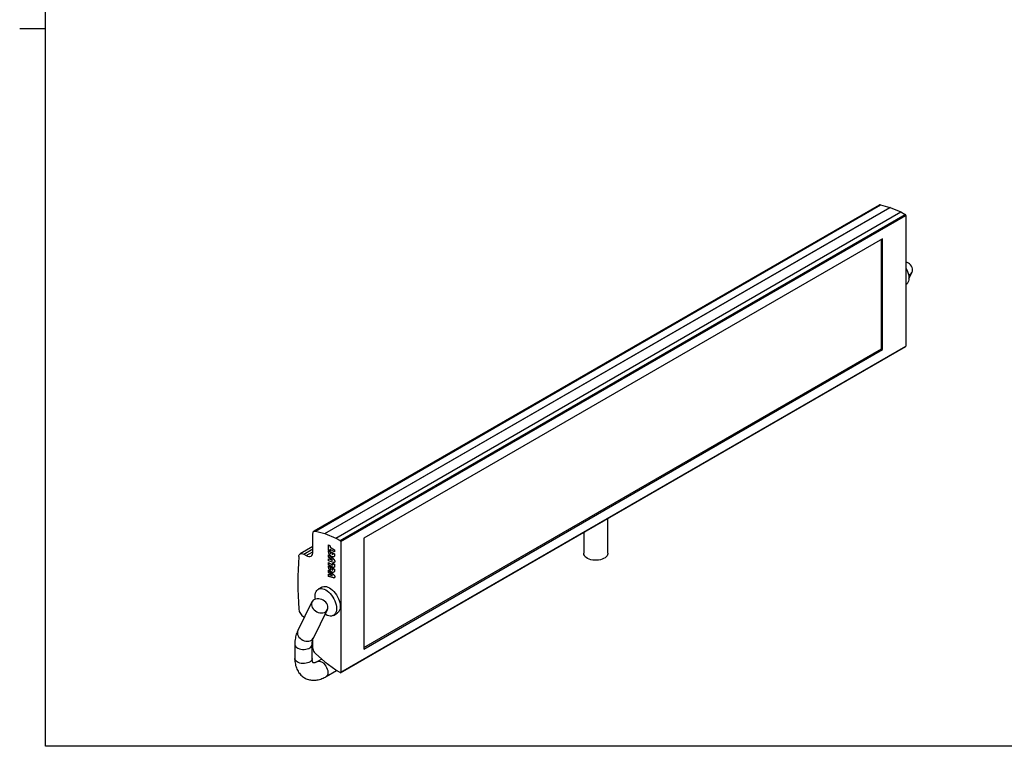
# Model space of a CAD drawing. Header units: millimetres. Extents: x 5 to 415, y 5 to 292.
# Tile 1 of 4: x 5 to 195, y 10 to 150. Entities that reach past the tile are written whole.
import ezdxf

# ---------------------------------------------------------------- set-up
doc = ezdxf.new("R2010")
doc.units = ezdxf.units.MM
doc.linetypes.add('SLD-Continua', pattern=[0])

msp = doc.modelspace()

# ---------------------------------------------------------------- linework, layer by layer
at = {"color": 7, "linetype": 'SLD-Continua', "lineweight": 25}
for p, q in [((10, 10), (10, 287)), ((4.999, 148.5), (10.001, 148.5)), ((170.7767, 114.431), (61.7644, 51.4996)), ((61.993, 51.5382), (171.0053, 114.4697)), ((62.051, 51.5266), (171.0633, 114.458)), ((63.8436, 51.0604), (172.8559, 113.9919)), ((63.8751, 51.0522), (172.8874, 113.9837)), ((171.0053, 114.4697), (171.0633, 114.458)), ((171.0633, 114.458), (172.8559, 113.9919)), ((172.8874, 113.9837), (175.0062, 113.1087)), ((65.9939, 50.1772), (175.0062, 113.1087)), ((66.8171, 49.7021), (175.8294, 112.6335)), ((66.9349, 49.4979), (175.9472, 112.4294)), ((175.0062, 113.1087), (175.8294, 112.6335)), ((175.9472, 112.4294), (175.9472, 87.2135)), ((171.4689, 107.9388), (71.4132, 50.178)), ((171.2332, 86.6696), (171.2332, 107.8028)), ((171.4689, 86.5335), (171.4689, 107.9388)), ((176.5346, 100.245), (177.1455, 101.4763)), ((66.9004, 24.2058), (175.9127, 87.1372)), ((66.9349, 24.2821), (175.9472, 87.2135)), ((71.4132, 29.0448), (171.2332, 86.6696)), ((71.4132, 28.7726), (171.4689, 86.5335)), ((171.2332, 86.6696), (171.4689, 86.5335)), ((118.4711, 47.2417), (118.4711, 53.9769)), ((61.993, 51.5382), (62.051, 51.5266)), ((62.051, 51.5266), (63.8436, 51.0604)), ((61.5745, 47.5341), (61.5745, 51.0799)), ((63.8751, 51.0522), (65.9939, 50.1772)), ((65.9939, 50.1772), (66.8171, 49.7021)), ((66.9349, 49.4979), (66.9349, 24.2821)), ((71.4132, 50.178), (71.4132, 28.7726)), ((113.8044, 51.2829), (113.8044, 47.2417)), ((61.5745, 48.5595), (59.1137, 47.1389)), ((59.7803, 47.0729), (61.5745, 48.1087)), ((60.2782, 46.7855), (61.5745, 47.5339)), ((64.5779, 48.8638), (64.9035, 48.6758)), ((64.5779, 47.9327), (64.5779, 48.8638)), ((64.5897, 47.9395), (64.5779, 47.9327)), ((64.9035, 47.7447), (64.5779, 47.9327)), ((64.5779, 47.7718), (64.5779, 47.8073)), ((64.5779, 47.8073), (64.9035, 47.6193)), ((64.5897, 47.7786), (64.5779, 47.7718)), ((64.5897, 47.9395), (64.5897, 48.857)), ((64.9035, 47.7583), (64.5897, 47.9395)), ((64.5897, 47.7786), (64.5897, 47.8005)), ((64.9035, 48.6758), (64.9035, 48.4251)), ((64.9035, 48.4251), (65.7564, 47.9328)), ((64.9153, 48.0022), (64.9035, 47.9954)), ((64.9035, 47.9954), (64.9035, 47.7447)), ((65.7564, 47.503), (64.9035, 47.9954)), ((64.9035, 47.6193), (64.9035, 47.5371)), ((65.7564, 47.5166), (64.9153, 48.0022)), ((65.0276, 47.5477), (65.3067, 47.3866)), ((65.0276, 47.1199), (65.0276, 47.5477)), ((65.0394, 47.1267), (65.0394, 47.5409)), ((65.7564, 47.9328), (65.7564, 47.503)), ((59.7803, 47.0729), (60.2782, 46.7855)), ((64.5779, 46.9299), (65.5032, 46.149)), ((64.5779, 46.4904), (64.5779, 46.9299)), ((64.5897, 46.4972), (64.5779, 46.4904)), ((65.0494, 46.125), (64.5779, 46.4904)), ((64.5779, 46.2005), (65.0504, 46.0229)), ((64.5779, 45.766), (64.5779, 46.2005)), ((64.5897, 45.7728), (64.5779, 45.766)), ((65.5032, 45.4735), (64.5779, 45.766)), ((64.5897, 46.4972), (64.5897, 46.92)), ((65.0612, 46.1318), (64.5897, 46.4972)), ((64.5897, 45.7728), (64.5897, 46.1961)), ((65.515, 45.4803), (64.5897, 45.7728)), ((64.6893, 47.2013), (64.6775, 47.1945)), ((65.0394, 47.1267), (65.0276, 47.1199)), ((65.0612, 46.1318), (65.0494, 46.125)), ((65.1031, 46.1), (65.0913, 46.0932)), ((65.1782, 46.6149), (65.1664, 46.6081)), ((65.3067, 47.3866), (65.3067, 46.9568)), ((65.3178, 45.9129), (65.345, 45.9012)), ((65.3568, 45.908), (65.345, 45.9012)), ((65.4308, 47.315), (65.7564, 47.127)), ((65.4308, 47.2327), (65.4308, 47.315)), ((65.4425, 47.2395), (65.4308, 47.2327)), ((65.4425, 47.2395), (65.4425, 47.3082)), ((65.6568, 46.6291), (65.5901, 46.5792)), ((65.7564, 47.127), (65.7564, 47.0915)), ((64.5779, 45.4616), (65.3152, 45.0359)), ((64.5779, 45.0318), (64.5779, 45.4616)), ((64.5897, 45.0386), (64.5779, 45.0318)), ((65.3409, 44.5914), (64.5779, 45.0318)), ((64.5779, 44.7993), (64.5779, 44.8348)), ((64.5779, 44.8348), (64.9035, 44.6468)), ((64.5897, 44.8061), (64.5779, 44.7993)), ((64.5779, 43.9574), (65.5032, 43.1765)), ((64.5779, 43.5179), (64.5779, 43.9574)), ((64.5897, 45.0386), (64.5897, 45.4548)), ((65.3526, 44.5982), (64.5897, 45.0386)), ((64.5897, 44.8061), (64.5897, 44.828)), ((64.5897, 43.5247), (64.5897, 43.9475)), ((64.6893, 44.2288), (64.6775, 44.222)), ((64.9035, 44.6468), (64.9035, 44.5646)), ((65.0276, 44.5752), (65.3067, 44.4141)), ((65.0276, 44.1474), (65.0276, 44.5752)), ((65.0394, 44.1542), (65.0276, 44.1474)), ((65.0394, 44.1542), (65.0394, 44.5684)), ((65.3067, 44.4141), (65.3067, 43.9843)), ((65.3526, 44.5982), (65.3409, 44.5914)), ((65.4308, 45.3094), (65.7564, 45.1215)), ((65.4308, 45.1046), (65.4308, 45.3094)), ((65.4425, 45.1114), (65.4308, 45.1046)), ((65.4308, 44.3425), (65.7564, 44.1545)), ((65.4308, 44.2602), (65.4308, 44.3425)), ((65.4425, 44.267), (65.4308, 44.2602)), ((65.4425, 45.1114), (65.4425, 45.3026)), ((65.4425, 44.267), (65.4425, 44.3357)), ((65.515, 45.4803), (65.5032, 45.4735)), ((65.7564, 45.1215), (65.7564, 44.8551)), ((65.7564, 44.1545), (65.7564, 44.119)), ((64.5897, 43.5247), (64.5779, 43.5179)), ((65.0494, 43.1525), (64.5779, 43.5179)), ((64.5779, 43.228), (65.0504, 43.0504)), ((64.5779, 42.7935), (64.5779, 43.228)), ((64.5897, 42.8003), (64.5779, 42.7935)), ((65.5032, 42.5011), (64.5779, 42.7935)), ((65.0612, 43.1593), (64.5897, 43.5247)), ((64.5897, 42.8003), (64.5897, 43.2236)), ((65.515, 42.5079), (64.5897, 42.8003)), ((65.0612, 43.1593), (65.0494, 43.1525)), ((65.1031, 43.1276), (65.0913, 43.1207)), ((65.1782, 43.6424), (65.1664, 43.6356)), ((65.3178, 42.9404), (65.345, 42.9287)), ((65.3568, 42.9355), (65.345, 42.9287)), ((65.515, 42.5079), (65.5032, 42.5011)), ((65.6568, 43.6566), (65.5901, 43.6067)), ((63.2964, 40.7231), (62.5893, 40.3149)), ((61.3761, 37.8494), (58.6609, 32.3776)), ((61.6468, 30.8959), (64.362, 36.3677)), ((59.9092, 34.8932), (59.7803, 34.9676)), ((65.5058, 35.2629), (66.2129, 35.6711)), ((61.5745, 28.8891), (61.5745, 30.7206)), ((58.0793, 29.6573), (58.0793, 26.9355)), ((61.4127, 26.9355), (61.4127, 29.6573)), ((62.051, 27.8923), (61.993, 27.9477)), ((63.8436, 26.2888), (62.051, 27.8923)), ((63.2634, 26.8078), (62.4483, 26.3373)), ((65.9939, 24.6892), (63.8751, 26.2605)), ((64.1148, 23.4504), (66.1273, 24.6122)), ((66.8171, 24.214), (65.9939, 24.6892)), ((410, 10), (10, 10))]:
    msp.add_line(p, q, dxfattribs=at)
at = {"color": 7, "linetype": 'SLD-Continua', "lineweight": 25, "flags": 128}
for points in [[(176.48, 100.9322), (176.5504, 100.957), (176.784, 101.0756), (176.9766, 101.2354), (177.1214, 101.4307), (177.2131, 101.6544), (177.2484, 101.8985), (177.226, 102.1541), (177.1468, 102.4119), (177.0135, 102.6627), (176.8311, 102.8974)], [(175.9472, 102.3531), (176.0327, 102.1966), (176.2091, 101.8227), (176.3501, 101.4431), (176.4529, 101.0654), (176.5155, 100.6972), (176.5365, 100.3462), (176.5155, 100.0193), (176.4529, 99.7234), (176.3501, 99.4644), (176.2091, 99.2476), (176.0327, 99.0774), (175.9472, 99.0196)], [(61.5745, 51.0799), (61.5819, 51.1882), (61.6039, 51.2856), (61.6399, 51.3698), (61.6893, 51.4389), (61.7508, 51.4912), (61.823, 51.5257), (61.9044, 51.5415), (61.993, 51.5382)], [(60.2782, 46.7855), (60.5311, 46.6683), (60.7742, 46.6131), (60.9984, 46.622), (61.1948, 46.6948), (61.356, 46.8286), (61.4758, 47.0182), (61.5496, 47.2565), (61.5745, 47.5341)], [(58.8416, 46.6274), (58.8737, 46.8063), (58.9366, 46.9571), (59.0282, 47.0749), (59.1454, 47.1556), (59.2842, 47.1964), (59.4399, 47.196), (59.6072, 47.1544), (59.7803, 47.0729)], [(118.4711, 47.2417), (118.4668, 47.1604), (118.4141, 46.9457), (118.3024, 46.7388), (118.1346, 46.5448), (117.9151, 46.3689), (117.6496, 46.2157), (117.3449, 46.0889), (117.0089, 45.9921), (116.6504, 45.9276), (116.2786, 45.8971), (115.9032, 45.9015), (115.5338, 45.9406), (115.1801, 46.0133), (114.8512, 46.1179), (114.5556, 46.2516), (114.301, 46.411), (114.0939, 46.5918), (113.9398, 46.7895), (113.8426, 46.9989), (113.8049, 47.2146), (113.8044, 47.2417)], [(61.9852, 38.9795), (62.0062, 39.3063), (62.0687, 39.6022), (62.1715, 39.8612), (62.3126, 40.0781), (62.4889, 40.2483), (62.697, 40.3684), (62.9325, 40.4361), (63.1908, 40.4498), (63.4665, 40.4094), (63.754, 40.3157), (64.0476, 40.1705), (64.3411, 39.9768), (64.6286, 39.7386), (64.9043, 39.4607), (65.1626, 39.1487), (65.3981, 38.8091), (65.6062, 38.4487), (65.7826, 38.0749), (65.9236, 37.6952), (66.0264, 37.3175), (66.089, 36.9493), (66.1099, 36.5983), (66.089, 36.2715), (66.0264, 35.9756), (65.9236, 35.7165), (65.7826, 35.4997), (65.6062, 35.3295), (65.3981, 35.2093), (65.1626, 35.1417), (64.9043, 35.1279), (64.6286, 35.1684), (64.3411, 35.2621), (64.0476, 35.4073), (63.9232, 35.4834)], [(63.2964, 40.7231), (63.4041, 40.7766), (63.6396, 40.8443), (63.8979, 40.858), (64.1736, 40.8176), (64.4612, 40.7239), (64.7547, 40.5787), (65.0482, 40.385), (65.3357, 40.1468), (65.6114, 39.8689), (65.8697, 39.5569), (66.1052, 39.2173), (66.3133, 38.8569), (66.4897, 38.4831), (66.6307, 38.1034), (66.7335, 37.7257), (66.7961, 37.3576), (66.8171, 37.0065), (66.7961, 36.6797), (66.7335, 36.3838), (66.6307, 36.1247), (66.4897, 35.9079), (66.3133, 35.7377), (66.2129, 35.6711)], [(64.0476, 37.7889), (63.8225, 37.999), (63.563, 38.1769), (63.2784, 38.3163), (62.9791, 38.4119), (62.6757, 38.4605), (62.3794, 38.4602), (62.1007, 38.411), (61.8498, 38.3148), (61.6357, 38.175), (61.4663, 37.9966), (61.3475, 37.7861), (61.2837, 37.5512), (61.2772, 37.3002), (61.3282, 37.0424), (61.435, 36.7869), (61.5935, 36.543), (61.7982, 36.3196), (62.0416, 36.1247), (62.3148, 35.9653), (62.6081, 35.8473), (62.9109, 35.7749), (63.2121, 35.7506), (63.5009, 35.7755), (63.7669, 35.8485), (64.0004, 35.967), (64.1931, 36.1269), (64.3379, 36.3222), (64.4296, 36.5459), (64.4649, 36.79), (64.4425, 37.0455), (64.3632, 37.3034), (64.23, 37.5542), (64.0476, 37.7889)], [(62.0416, 38.3934), (62.0062, 38.6284), (61.9852, 38.9795)], [(58.6609, 32.3776), (58.6323, 32.3144), (58.5685, 32.0794), (58.562, 31.8285), (58.613, 31.5706), (58.7198, 31.3151), (58.8783, 31.0712), (59.083, 30.8478), (59.3264, 30.6529), (59.5996, 30.4936), (59.8929, 30.3755), (60.1957, 30.3031), (60.4969, 30.2789), (60.7857, 30.3037), (61.0517, 30.3767), (61.2852, 30.4953), (61.4779, 30.6551), (61.6227, 30.8504), (61.6468, 30.8959)], [(58.0793, 29.6577), (58.0911, 29.5431), (58.1585, 29.3644), (58.2832, 29.1962), (58.4608, 29.0447), (58.6848, 28.9154), (58.9472, 28.8129), (59.2385, 28.7409), (59.5481, 28.702), (59.8649, 28.6976), (60.1774, 28.728), (60.4742, 28.7919), (60.7448, 28.8871), (60.9792, 29.0101), (61.1691, 29.1566), (61.3076, 29.3211), (61.3896, 29.4978), (61.4126, 29.655)], [(61.4127, 26.9355), (61.4009, 26.8213), (61.3335, 26.6426), (61.2088, 26.4744), (61.0312, 26.3229), (60.8071, 26.1936), (60.5447, 26.0911), (60.2535, 26.0191), (59.9439, 25.9802), (59.6271, 25.9758), (59.3146, 26.0062), (59.0177, 26.0701), (58.7472, 26.1653), (58.5127, 26.2883), (58.3229, 26.4348), (58.1844, 26.5993), (58.1024, 26.776), (58.0793, 26.9355)], [(62.4515, 26.3391), (62.5979, 26.397), (62.792, 26.4144), (63.0037, 26.3768), (63.2254, 26.2856), (63.4492, 26.1441), (63.667, 25.9574), (63.8708, 25.7322), (64.0533, 25.4768), (64.2079, 25.2003), (64.329, 24.9127), (64.4123, 24.6245), (64.4547, 24.3459), (64.4547, 24.0872), (64.4123, 23.8576), (64.329, 23.6655), (64.2079, 23.5178), (64.1148, 23.4504)]]:
    msp.add_lwpolyline(points, dxfattribs=at)
at = {"color": 7, "linetype": 'SLD-Continua', "lineweight": 25}
for centre, radius, start, end in [((170.9463, 114.1234), 0.3512, 80.329872, 118.866653), ((172.8466, 113.8913), 0.101, 66.142337, 84.706059), ((175.6913, 112.4178), 0.2561, 2.605477, 57.394522), ((175.2675, 101.4424), 2.1359, 42.939356, 71.442931), ((175.8679, 87.2034), 0.0799, 304.056351, 7.25583), ((63.8343, 50.9598), 0.101, 66.142337, 84.706059), ((66.679, 49.4863), 0.2561, 2.605477, 57.394522), ((121.4297, 41.5622), 62.7927, 175.373149, 184.626856), ((60.9036, 36.7098), 2.0729, 185.894918, 237.189255), ((63.0048, 28.9611), 1.4321, 182.881343, 225.045078), ((64.0055, 26.4381), 0.2203, 222.674362, 233.697477), ((66.8631, 24.2704), 0.0728, 230.796715, 9.214037)]:
    msp.add_arc(centre, radius, start, end, dxfattribs=at)
for points, knots in [([(64.6775, 47.1945), (64.6694, 47.2144), (64.6528, 47.2554), (64.6331, 47.3192), (64.6159, 47.3863), (64.6019, 47.4567), (64.5911, 47.5307), (64.5836, 47.6081), (64.5785, 47.6895), (64.5781, 47.7438), (64.5779, 47.7718)], [0, 0, 0, 0, 0.09946726, 0.2046432, 0.31668497, 0.43570292, 0.56287169, 0.69926778, 0.84487559, 1, 1, 1, 1]), ([(64.6893, 47.2013), (64.6812, 47.2212), (64.6646, 47.2622), (64.6449, 47.326), (64.6277, 47.3931), (64.6137, 47.4635), (64.6028, 47.5375), (64.5954, 47.6149), (64.5903, 47.6963), (64.5899, 47.7506), (64.5897, 47.7786)], [0, 0, 0, 0, 0.09946726, 0.2046432, 0.31668497, 0.43570292, 0.56287169, 0.69926778, 0.84487559, 1, 1, 1, 1]), ([(64.9035, 47.5371), (64.9036, 47.525), (64.9038, 47.5015), (64.905, 47.467), (64.9071, 47.4341), (64.9103, 47.403), (64.9141, 47.3738), (64.9189, 47.3463), (64.9247, 47.3207), (64.9333, 47.2891), (64.9474, 47.2508), (64.9691, 47.2059), (64.996, 47.1615), (65.0168, 47.1341), (65.0276, 47.1199)], [0, 0, 0, 0, 0.09137385, 0.17714393, 0.25742841, 0.33236133, 0.40129015, 0.46520457, 0.52435845, 0.57815667, 0.68018493, 0.7831747, 0.88841916, 1, 1, 1, 1]), ([(65.1664, 46.6081), (65.154, 46.6154), (65.1293, 46.63), (65.0926, 46.6554), (65.0567, 46.6821), (65.0215, 46.7111), (64.987, 46.7424), (64.953, 46.7752), (64.9201, 46.8107), (64.8878, 46.8477), (64.8566, 46.8864), (64.8267, 46.9266), (64.7984, 46.9682), (64.7714, 47.011), (64.7457, 47.0549), (64.7214, 47.1001), (64.6985, 47.1467), (64.6845, 47.1784), (64.6775, 47.1945)], [0, 0, 0, 0, 0.06441234, 0.12781938, 0.19038123, 0.25237884, 0.31406266, 0.37594456, 0.43776427, 0.49984502, 0.56202707, 0.62383688, 0.68555612, 0.74719174, 0.80928234, 0.8717505, 0.93515755, 1, 1, 1, 1]), ([(65.1782, 46.6149), (65.1658, 46.6222), (65.1411, 46.6368), (65.1044, 46.6622), (65.0685, 46.6889), (65.0333, 46.7179), (64.9988, 46.7492), (64.9648, 46.782), (64.9319, 46.8175), (64.8996, 46.8545), (64.8684, 46.8932), (64.8385, 46.9334), (64.8102, 46.975), (64.7832, 47.0178), (64.7575, 47.0617), (64.7332, 47.1069), (64.7103, 47.1535), (64.6963, 47.1852), (64.6893, 47.2013)], [0, 0, 0, 0, 0.06441234, 0.12781938, 0.19038123, 0.25237884, 0.31406266, 0.37594456, 0.43776427, 0.49984502, 0.56202707, 0.62383688, 0.68555612, 0.74719174, 0.80928234, 0.8717505, 0.93515755, 1, 1, 1, 1]), ([(65.0913, 46.0932), (65.0862, 46.097), (65.0771, 46.1037), (65.065, 46.1129), (65.0562, 46.1198), (65.0513, 46.1235), (65.0494, 46.125)], [0, 0, 0, 0, 0.36344061, 0.65261841, 0.86104736, 1, 1, 1, 1]), ([(65.0504, 46.0229), (65.0541, 46.0214), (65.0638, 46.0178), (65.0815, 46.0109), (65.1055, 46.0012), (65.1358, 45.9887), (65.1724, 45.9738), (65.2153, 45.956), (65.2645, 45.9355), (65.2993, 45.9207), (65.3178, 45.9129)], [0, 0, 0, 0, 0.042742, 0.10906555, 0.19883301, 0.31205265, 0.44885489, 0.60911214, 0.79282668, 1, 1, 1, 1]), ([(65.1031, 46.1), (65.098, 46.1038), (65.0889, 46.1105), (65.0768, 46.1197), (65.068, 46.1266), (65.0631, 46.1303), (65.0612, 46.1318)], [0, 0, 0, 0, 0.36344061, 0.65261841, 0.86104736, 1, 1, 1, 1]), ([(65.345, 45.9012), (65.3038, 45.9322), (65.2192, 45.9959), (65.1347, 46.0602), (65.0913, 46.0932)], [0, 0, 0, 0, 0.48690311, 1, 1, 1, 1]), ([(65.3568, 45.908), (65.3156, 45.939), (65.231, 46.0027), (65.1464, 46.067), (65.1031, 46.1)], [0, 0, 0, 0, 0.48690311, 1, 1, 1, 1]), ([(65.563, 46.5589), (65.5588, 46.5557), (65.5196, 46.5251), (65.3886, 46.5134), (65.2506, 46.5722), (65.1664, 46.6081)], [0, 0, 0, 0, 0.044233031, 0.417021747, 1, 1, 1, 1]), ([(65.5747, 46.5657), (65.5706, 46.5625), (65.5314, 46.5319), (65.4004, 46.5202), (65.2624, 46.579), (65.1782, 46.6149)], [0, 0, 0, 0, 0.044233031, 0.417021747, 1, 1, 1, 1]), ([(65.3398, 46.9709), (65.3538, 46.975), (65.3937, 46.9866), (65.4275, 47.0823), (65.4295, 47.1756), (65.4308, 47.2327)], [0, 0, 0, 0, 0.17385546, 0.49419891, 1, 1, 1, 1]), ([(65.3827, 46.991), (65.3854, 46.992), (65.4128, 47.0025), (65.4375, 47.0918), (65.4406, 47.1834), (65.4425, 47.2395)], [0, 0, 0, 0, 0.04149533, 0.41316237, 1, 1, 1, 1]), ([(65.5032, 46.149), (65.5148, 46.1391), (65.5372, 46.1199), (65.5693, 46.0898), (65.5989, 46.0599), (65.6262, 46.0303), (65.6507, 46.0007), (65.6727, 45.9715), (65.6922, 45.9423), (65.7093, 45.9129), (65.7244, 45.8833), (65.7368, 45.8529), (65.748, 45.8219), (65.7566, 45.79), (65.7637, 45.7571), (65.7684, 45.7235), (65.7714, 45.6891), (65.7717, 45.6664), (65.7719, 45.6547)], [0, 0, 0, 0, 0.08124613, 0.1574008, 0.22923768, 0.29681557, 0.36017879, 0.41947078, 0.47591701, 0.53007145, 0.58290941, 0.63640682, 0.69086311, 0.7468368, 0.80579249, 0.86739211, 0.93164496, 1, 1, 1, 1]), ([(65.7564, 47.0915), (65.7562, 47.0637), (65.7557, 47.0099), (65.751, 46.9341), (65.7434, 46.8654), (65.7326, 46.804), (65.7186, 46.7498), (65.7018, 46.7021), (65.6816, 46.6615), (65.6649, 46.6397), (65.6568, 46.6291)], [0, 0, 0, 0, 0.15508276, 0.30061543, 0.4369749, 0.56410951, 0.6830955, 0.7949378, 0.90029883, 1, 1, 1, 1]), ([(65.7719, 45.6547), (65.7708, 45.6063), (65.7692, 45.5305), (65.726, 45.4991), (65.7104, 45.4878)], [0, 0, 0, 0, 0.638616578, 1, 1, 1, 1]), ([(64.6775, 44.222), (64.6694, 44.2419), (64.6528, 44.2829), (64.6331, 44.3467), (64.6159, 44.4138), (64.6019, 44.4842), (64.5911, 44.5582), (64.5836, 44.6356), (64.5785, 44.717), (64.5781, 44.7713), (64.5779, 44.7993)], [0, 0, 0, 0, 0.09946726, 0.2046432, 0.31668497, 0.43570292, 0.56287169, 0.69926778, 0.84487559, 1, 1, 1, 1]), ([(64.6893, 44.2288), (64.6812, 44.2487), (64.6646, 44.2898), (64.6449, 44.3535), (64.6277, 44.4206), (64.6137, 44.491), (64.6028, 44.565), (64.5954, 44.6424), (64.5903, 44.7238), (64.5899, 44.7781), (64.5897, 44.8061)], [0, 0, 0, 0, 0.09946726, 0.2046432, 0.31668497, 0.43570292, 0.56287169, 0.69926778, 0.84487559, 1, 1, 1, 1]), ([(65.1664, 43.6356), (65.154, 43.6429), (65.1293, 43.6575), (65.0926, 43.6829), (65.0567, 43.7096), (65.0215, 43.7386), (64.987, 43.7699), (64.953, 43.8027), (64.9201, 43.8382), (64.8878, 43.8752), (64.8566, 43.9139), (64.8267, 43.9541), (64.7984, 43.9957), (64.7714, 44.0385), (64.7457, 44.0824), (64.7214, 44.1276), (64.6985, 44.1742), (64.6845, 44.2059), (64.6775, 44.222)], [0, 0, 0, 0, 0.06441234, 0.12781938, 0.19038123, 0.25237884, 0.31406266, 0.37594456, 0.43776427, 0.49984502, 0.56202707, 0.62383688, 0.68555612, 0.74719174, 0.80928234, 0.8717505, 0.93515755, 1, 1, 1, 1]), ([(65.1782, 43.6424), (65.1658, 43.6497), (65.1411, 43.6643), (65.1044, 43.6897), (65.0685, 43.7164), (65.0333, 43.7454), (64.9988, 43.7767), (64.9648, 43.8095), (64.9319, 43.845), (64.8996, 43.882), (64.8684, 43.9207), (64.8385, 43.9609), (64.8102, 44.0025), (64.7832, 44.0453), (64.7575, 44.0892), (64.7332, 44.1345), (64.7103, 44.181), (64.6963, 44.2127), (64.6893, 44.2288)], [0, 0, 0, 0, 0.06441234, 0.12781938, 0.19038123, 0.25237884, 0.31406266, 0.37594456, 0.43776427, 0.49984502, 0.56202707, 0.62383688, 0.68555612, 0.74719174, 0.80928234, 0.8717505, 0.93515755, 1, 1, 1, 1]), ([(64.9035, 44.5646), (64.9036, 44.5525), (64.9038, 44.529), (64.905, 44.4945), (64.9071, 44.4616), (64.9103, 44.4305), (64.9141, 44.4013), (64.9189, 44.3738), (64.9247, 44.3482), (64.9333, 44.3167), (64.9474, 44.2784), (64.9691, 44.2334), (64.996, 44.189), (65.0168, 44.1616), (65.0276, 44.1474)], [0, 0, 0, 0, 0.09137385, 0.17714393, 0.25742841, 0.33236133, 0.40129015, 0.46520457, 0.52435845, 0.57815667, 0.68018493, 0.7831747, 0.88841916, 1, 1, 1, 1]), ([(65.3152, 45.0359), (65.3243, 45.0311), (65.3416, 45.0219), (65.3658, 45.0139), (65.3862, 45.0129), (65.4029, 45.0182), (65.4157, 45.0304), (65.4247, 45.0492), (65.43, 45.0743), (65.4305, 45.0941), (65.4308, 45.1046)], [0, 0, 0, 0, 0.145191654, 0.27392175, 0.389755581, 0.497446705, 0.607162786, 0.723633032, 0.853613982, 1, 1, 1, 1]), ([(65.3398, 43.9984), (65.3538, 44.0025), (65.3937, 44.0141), (65.4275, 44.1098), (65.4295, 44.2031), (65.4308, 44.2602)], [0, 0, 0, 0, 0.17385546, 0.49419891, 1, 1, 1, 1]), ([(65.6325, 44.525), (65.6313, 44.5234), (65.6034, 44.4876), (65.4884, 44.5192), (65.3901, 44.5673), (65.3409, 44.5914)], [0, 0, 0, 0, 0.02214913, 0.50976367, 1, 1, 1, 1]), ([(65.3515, 44.0052), (65.3656, 44.0093), (65.4054, 44.0209), (65.4393, 44.1166), (65.4413, 44.2099), (65.4425, 44.267)], [0, 0, 0, 0, 0.17385546, 0.49419891, 1, 1, 1, 1]), ([(65.6443, 44.5318), (65.643, 44.5302), (65.6152, 44.4944), (65.5002, 44.526), (65.4019, 44.5741), (65.3526, 44.5982)], [0, 0, 0, 0, 0.02214913, 0.50976367, 1, 1, 1, 1]), ([(65.3951, 45.0254), (65.4048, 45.0262), (65.4268, 45.028), (65.4405, 45.0651), (65.4419, 45.096), (65.4425, 45.1114)], [0, 0, 0, 0, 0.28210506, 0.64043261, 1, 1, 1, 1]), ([(65.6857, 45.464), (65.6835, 45.4619), (65.6437, 45.4219), (65.5715, 45.4484), (65.5032, 45.4735)], [0, 0, 0, 0, 0.05318319, 1, 1, 1, 1]), ([(65.6974, 45.4708), (65.6953, 45.4687), (65.6555, 45.4287), (65.5833, 45.4552), (65.515, 45.4803)], [0, 0, 0, 0, 0.05318319, 1, 1, 1, 1]), ([(65.7564, 44.8551), (65.7557, 44.7784), (65.7544, 44.645), (65.6844, 44.58), (65.6546, 44.5524)], [0, 0, 0, 0, 0.57458053, 1, 1, 1, 1]), ([(65.7564, 44.119), (65.7562, 44.0912), (65.7557, 44.0374), (65.751, 43.9616), (65.7434, 43.893), (65.7326, 43.8315), (65.7186, 43.7773), (65.7018, 43.7296), (65.6816, 43.689), (65.6649, 43.6672), (65.6568, 43.6566)], [0, 0, 0, 0, 0.15508276, 0.30061543, 0.4369749, 0.56410951, 0.6830955, 0.7949378, 0.90029883, 1, 1, 1, 1]), ([(65.0913, 43.1207), (65.0862, 43.1245), (65.0771, 43.1312), (65.065, 43.1404), (65.0562, 43.1473), (65.0513, 43.151), (65.0494, 43.1525)], [0, 0, 0, 0, 0.36344061, 0.65261841, 0.86104736, 1, 1, 1, 1]), ([(65.0504, 43.0504), (65.0541, 43.0489), (65.0638, 43.0453), (65.0815, 43.0384), (65.1055, 43.0287), (65.1358, 43.0162), (65.1724, 43.0013), (65.2153, 42.9835), (65.2645, 42.963), (65.2993, 42.9482), (65.3178, 42.9404)], [0, 0, 0, 0, 0.042742, 0.10906555, 0.19883301, 0.31205265, 0.44885489, 0.60911214, 0.79282668, 1, 1, 1, 1]), ([(65.1031, 43.1276), (65.098, 43.1313), (65.0889, 43.138), (65.0768, 43.1472), (65.068, 43.1541), (65.0631, 43.1578), (65.0612, 43.1593)], [0, 0, 0, 0, 0.36344061, 0.65261841, 0.86104736, 1, 1, 1, 1]), ([(65.345, 42.9287), (65.3038, 42.9597), (65.2192, 43.0234), (65.1347, 43.0877), (65.0913, 43.1207)], [0, 0, 0, 0, 0.48690311, 1, 1, 1, 1]), ([(65.3568, 42.9355), (65.3156, 42.9665), (65.231, 43.0302), (65.1464, 43.0945), (65.1031, 43.1276)], [0, 0, 0, 0, 0.48690311, 1, 1, 1, 1]), ([(65.563, 43.5864), (65.5588, 43.5832), (65.5196, 43.5526), (65.3886, 43.5409), (65.2506, 43.5997), (65.1664, 43.6356)], [0, 0, 0, 0, 0.04423303, 0.41702175, 1, 1, 1, 1]), ([(65.5747, 43.5932), (65.5706, 43.59), (65.5314, 43.5594), (65.4004, 43.5477), (65.2624, 43.6065), (65.1782, 43.6424)], [0, 0, 0, 0, 0.04423303, 0.41702175, 1, 1, 1, 1]), ([(65.5032, 43.1765), (65.5148, 43.1666), (65.5372, 43.1474), (65.5693, 43.1173), (65.5989, 43.0874), (65.6262, 43.0578), (65.6507, 43.0282), (65.6727, 42.999), (65.6922, 42.9698), (65.7093, 42.9404), (65.7244, 42.9108), (65.7368, 42.8804), (65.748, 42.8494), (65.7566, 42.8175), (65.7637, 42.7846), (65.7684, 42.751), (65.7714, 42.7166), (65.7717, 42.6939), (65.7719, 42.6822)], [0, 0, 0, 0, 0.08124613, 0.1574008, 0.22923768, 0.29681557, 0.36017879, 0.41947078, 0.47591701, 0.53007145, 0.58290941, 0.63640682, 0.69086311, 0.7468368, 0.80579249, 0.86739211, 0.93164496, 1, 1, 1, 1]), ([(65.6857, 42.4915), (65.6835, 42.4894), (65.6437, 42.4494), (65.5715, 42.4759), (65.5032, 42.5011)], [0, 0, 0, 0, 0.05318319, 1, 1, 1, 1]), ([(65.6974, 42.4983), (65.6953, 42.4962), (65.6555, 42.4562), (65.5833, 42.4827), (65.515, 42.5079)], [0, 0, 0, 0, 0.05318319, 1, 1, 1, 1]), ([(65.7719, 42.6822), (65.7708, 42.6338), (65.7692, 42.558), (65.726, 42.5266), (65.7104, 42.5153)], [0, 0, 0, 0, 0.638616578, 1, 1, 1, 1]), ([(58.6609, 32.3776), (58.617, 32.2847), (58.5021, 32.0416), (58.3526, 31.6244), (58.2201, 31.1209), (58.1301, 30.5884), (58.0855, 30.0977), (58.0811, 29.7819), (58.0793, 29.6573)], [0, 0, 0, 0, 0.11446757, 0.29933801, 0.48702737, 0.67855857, 0.87312488, 1, 1, 1, 1]), ([(61.4127, 29.6573), (61.4134, 29.7187), (61.4156, 29.8963), (61.4392, 30.1646), (61.4881, 30.4454), (61.5541, 30.6804), (61.6101, 30.8206), (61.6415, 30.885), (61.6468, 30.8959)], [0, 0, 0, 0, 0.11249463, 0.32580942, 0.5380811, 0.75035285, 0.95766755, 1, 1, 1, 1]), ([(58.0793, 26.9355), (58.0807, 26.8362), (58.0847, 26.5567), (58.1282, 26.1083), (58.2256, 25.6005), (58.3725, 25.1201), (58.5662, 24.6743), (58.8034, 24.2691), (59.0797, 23.9084), (59.3901, 23.5949), (59.7299, 23.3297), (60.0946, 23.1134), (60.4799, 22.9463), (60.8821, 22.8282), (61.2981, 22.7587), (61.7258, 22.7375), (62.1637, 22.7647), (62.6104, 22.8408), (63.064, 22.9663), (63.5218, 23.142), (63.872, 23.3128), (64.0686, 23.4243), (64.1148, 23.4504)], [0, 0, 0, 0, 0.0321651, 0.09053106, 0.14877975, 0.20619047, 0.26227658, 0.31673514, 0.36951798, 0.42079559, 0.47087443, 0.52012721, 0.56895304, 0.61764454, 0.66660168, 0.71621914, 0.76685144, 0.81877514, 0.87213653, 0.92690205, 0.98284628, 1, 1, 1, 1]), ([(62.4483, 26.3373), (62.4077, 26.3146), (62.2912, 26.2495), (62.1152, 26.1709), (61.9363, 26.1114), (61.7948, 26.083), (61.6941, 26.0767), (61.6348, 26.0828), (61.613, 26.0901), (61.6164, 26.0892), (61.6113, 26.0914), (61.5843, 26.1215), (61.544, 26.1884), (61.4978, 26.2987), (61.4543, 26.4565), (61.4228, 26.6601), (61.413, 26.8298), (61.4127, 26.9246), (61.4127, 26.9355)], [0, 0, 0, 0, 0.03393779, 0.0976728, 0.16105375, 0.22462395, 0.28929801, 0.35695472, 0.43111629, 0.5202351, 0.60467563, 0.67618131, 0.74136432, 0.80309571, 0.86804867, 0.93171738, 0.99211448, 1, 1, 1, 1])]:
    msp.add_open_spline(points, degree=3, knots=knots, dxfattribs=at)

doc.saveas('drawing.dxf')
